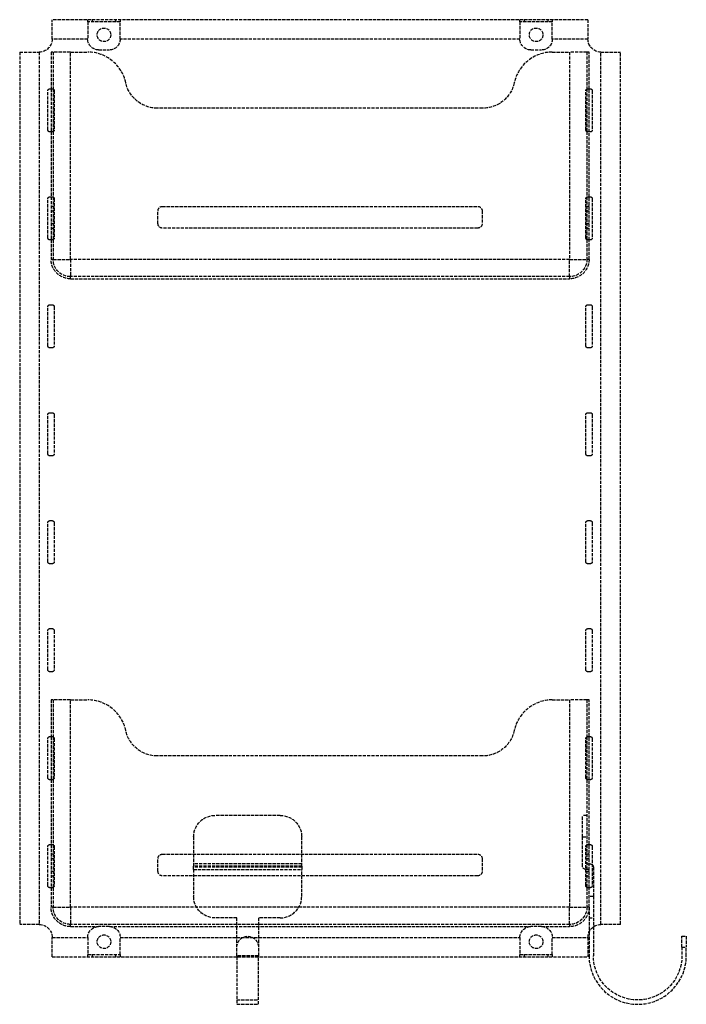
# Model space of a CAD drawing. Header units: millimetres. Extents: x -263 to 45, y -22 to 434.
import ezdxf

# ---------------------------------------------------------------- set-up
doc = ezdxf.new("R2010")
doc.units = ezdxf.units.MM
doc.header["$LTSCALE"] = 10
doc.linetypes.add('ALLCAD_Strich', pattern=[0.2, 0.15, -0.05])
doc.layers.add('BESCH_KONT_sich_schn_seit_2d', color=160, linetype='Continuous')

msp = doc.modelspace()

# ---------------------------------------------------------------- linework, layer by layer
at = {"layer": 'BESCH_KONT_sich_schn_seit_2d', "linetype": 'ALLCAD_Strich', "extrusion": (-1.09476e-47, 1, -2.22045e-16)}
for p, q in [((0, 434), (-248, 434)), ((-248, 425), (-248, 434)), ((-231.5, 433), (-231.5, 434)), ((-229.5, 434), (-229.5, 433)), ((-218.5, 433), (-218.5, 434)), ((-216.5, 434), (-216.5, 433)), ((-31.5, 433), (-31.5, 434)), ((-29.5, 434), (-29.5, 433)), ((-18.5, 433), (-18.5, 434)), ((-16.5, 434), (-16.5, 433)), ((0, 434), (0, 425)), ((-231.5, 433), (-231.5, 425)), ((-216.5, 433), (-231.5, 433)), ((-216.5, 425), (-216.5, 433)), ((-31.5, 433), (-31.5, 425)), ((-16.5, 433), (-31.5, 433)), ((-16.5, 425), (-16.5, 433)), ((-231.5, 425), (-248, 425)), ((-31.5, 425), (-216.5, 425)), ((0, 425), (-16.5, 425)), ((-226.5, 420), (-221.5, 420)), ((-26.5, 420), (-21.5, 420)), ((-263, 419), (-254, 419)), ((-263, 419), (-263, 15)), ((-254, 419), (-254, 15)), ((-247.5, 419), (-248.5, 419)), ((-248.5, 419), (-248.5, 402)), ((-247.5, 419), (-247.5, 401.87)), ((-239.5, 419), (-247.5, 419)), ((-239.5, 323), (-239.5, 419)), ((-239.5, 419), (-231.5, 419)), ((-16.5, 419), (-8.5, 419)), ((-0.5, 419), (-8.5, 419)), ((-8.5, 419), (-8.5, 323)), ((0.5, 419), (-0.5, 419)), ((-0.5, 419), (-0.5, 401.87)), ((0.5, 402), (0.5, 419)), ((6, 419), (15, 419)), ((6, 15), (6, 419)), ((15, 15), (15, 419)), ((-249, 402), (-248, 402)), ((-248.5, 402), (-248.5, 382)), ((-247.5, 401.87), (-247.5, 382.13)), ((-0.5, 401.87), (-0.5, 382.13)), ((0, 402), (1, 402)), ((0.5, 382), (0.5, 402)), ((-250, 383), (-250, 401)), ((-247, 401), (-247, 383)), ((-1, 383), (-1, 401)), ((2, 401), (2, 383)), ((-48.75, 393), (-199.25, 393)), ((-248, 382), (-249, 382)), ((-248.5, 382), (-248.5, 352)), ((-247.5, 382.13), (-247.5, 351.87)), ((-0.5, 382.13), (-0.5, 351.87)), ((1, 382), (0, 382)), ((0.5, 352), (0.5, 382)), ((-249, 352), (-248, 352)), ((-248.5, 352), (-248.5, 332)), ((-247.5, 351.87), (-247.5, 332.13)), ((-0.5, 351.87), (-0.5, 332.13)), ((0, 352), (1, 352)), ((0.5, 332), (0.5, 352)), ((-250, 333), (-250, 351)), ((-247.5, 347.5), (-248.5, 347.5)), ((-247, 351), (-247, 333)), ((-197, 347.5), (-51, 347.5)), ((-1, 333), (-1, 351)), ((0.5, 347.5), (-0.5, 347.5)), ((2, 351), (2, 333)), ((-248.5, 345.5), (-247.5, 345.5)), ((-199, 339.5), (-199, 345.5)), ((-49, 345.5), (-49, 339.5)), ((-0.5, 345.5), (0.5, 345.5)), ((-247.5, 339.5), (-248.5, 339.5)), ((-248.5, 337.5), (-247.5, 337.5)), ((-51, 337.5), (-197, 337.5)), ((0.5, 339.5), (-0.5, 339.5)), ((-0.5, 337.5), (0.5, 337.5)), ((-248, 332), (-249, 332)), ((-248.5, 332), (-248.5, 323)), ((-247.5, 332.13), (-247.5, 323)), ((-0.5, 332.13), (-0.5, 323)), ((1, 332), (0, 332)), ((0.5, 323), (0.5, 332)), ((-247.5, 323), (-248.5, 323)), ((-247.5, 323), (-239.5, 323)), ((-239.5, 323), (-239.5, 315)), ((-8.5, 323), (-239.5, 323)), ((-8.5, 323), (-0.5, 323)), ((-8.5, 315), (-8.5, 323)), ((0.5, 323), (-0.5, 323)), ((-8.5, 315), (-239.5, 315)), ((-239.5, 314), (-239.5, 315)), ((-8.5, 315), (-8.5, 314)), ((-239.5, 314), (-8.5, 314)), ((-250, 283), (-250, 301)), ((-249, 302), (-248, 302)), ((-247, 301), (-247, 283)), ((-1, 283), (-1, 301)), ((0, 302), (1, 302)), ((2, 301), (2, 283)), ((-248, 282), (-249, 282)), ((1, 282), (0, 282)), ((-250, 233), (-250, 251)), ((-249, 252), (-248, 252)), ((-247, 251), (-247, 233)), ((-1, 233), (-1, 251)), ((0, 252), (1, 252)), ((2, 251), (2, 233)), ((-248, 232), (-249, 232)), ((1, 232), (0, 232)), ((-250, 183), (-250, 201)), ((-249, 202), (-248, 202)), ((-247, 201), (-247, 183)), ((-1, 183), (-1, 201)), ((0, 202), (1, 202)), ((2, 201), (2, 183)), ((-248, 182), (-249, 182)), ((1, 182), (0, 182)), ((-250, 133), (-250, 151)), ((-249, 152), (-248, 152)), ((-247, 151), (-247, 133)), ((-1, 133), (-1, 151)), ((0, 152), (1, 152)), ((2, 151), (2, 133)), ((-248, 132), (-249, 132)), ((1, 132), (0, 132)), ((-247.5, 119), (-248.5, 119)), ((-248.5, 119), (-248.5, 102)), ((-247.5, 119), (-247.5, 101.87)), ((-239.5, 119), (-247.5, 119)), ((-239.5, 23), (-239.5, 119)), ((-239.5, 119), (-231.5, 119)), ((-16.5, 119), (-8.5, 119)), ((-0.5, 119), (-8.5, 119)), ((-8.5, 119), (-8.5, 23)), ((0.5, 119), (-0.5, 119)), ((-0.5, 119), (-0.5, 101.87)), ((0.5, 102), (0.5, 119)), ((-250, 83), (-250, 101)), ((-249, 102), (-248, 102)), ((-248.5, 102), (-248.5, 82)), ((-247.5, 101.87), (-247.5, 82.13)), ((-247, 101), (-247, 83)), ((-1, 83), (-1, 101)), ((-0.5, 101.87), (-0.5, 82.13)), ((0, 102), (1, 102)), ((0.5, 82), (0.5, 102)), ((2, 101), (2, 83)), ((-48.75, 93), (-199.25, 93)), ((-247.5, 82.13), (-247.5, 51.87)), ((-0.5, 82.13), (-0.5, 51.87)), ((-248, 82), (-249, 82)), ((-248.5, 82), (-248.5, 52)), ((1, 82), (0, 82)), ((0.5, 52), (0.5, 82)), ((-142.5, 65.5), (-172.5, 65.5)), ((-2.5, 55.5), (-2.5, 65.5)), ((-0.5, 65.5), (-2.5, 65.5)), ((-182.5, 55.5), (-182.5, 42)), ((-132.5, 42), (-132.5, 55.5)), ((-2.5, 55.5), (-0.5, 55.5)), ((-2.5, 42), (-2.5, 55.5)), ((-250, 33), (-250, 51)), ((-249, 52), (-248, 52)), ((-248.5, 52), (-248.5, 32)), ((-247.5, 51.87), (-247.5, 32.13)), ((-247, 51), (-247, 33)), ((-1, 33), (-1, 51)), ((-0.5, 51.87), (-0.5, 32.13)), ((0, 52), (1, 52)), ((0.5, 32), (0.5, 52)), ((2, 51), (2, 33)), ((-247.5, 47.5), (-248.5, 47.5)), ((-197, 47.5), (-51, 47.5)), ((0.5, 47.5), (-0.5, 47.5)), ((-248.5, 45.5), (-247.5, 45.5)), ((-199, 39.5), (-199, 45.5)), ((-132.5, 43), (-182.5, 43)), ((-132.5, 42), (-182.5, 42)), ((-182.5, 40.5), (-182.5, 42)), ((-132.5, 41.5), (-182.5, 41.5)), ((-132.5, 42), (-132.5, 40.5)), ((-49, 45.5), (-49, 39.5)), ((-0.5, 45.5), (0.5, 45.5)), ((-0.5, 43), (0.5, 43)), ((0.5, 43), (1, 43)), ((2.5, 41.5), (2.5, 28)), ((-247.5, 39.5), (-248.5, 39.5)), ((-248.5, 37.5), (-247.5, 37.5)), ((-51, 37.5), (-197, 37.5)), ((-182.5, 40.5), (-182.5, 28)), ((-182.5, 40.5), (-132.5, 40.5)), ((-132.5, 28), (-132.5, 40.5)), ((-0.5, 40.5), (-1, 40.5)), ((0.5, 40.5), (-0.5, 40.5)), ((0.5, 39.5), (-0.5, 39.5)), ((-0.5, 37.5), (0.5, 37.5)), ((-248, 32), (-249, 32)), ((-248.5, 32), (-248.5, 23)), ((-247.5, 32.13), (-247.5, 23)), ((-0.5, 32.13), (-0.5, 23)), ((1, 32), (0, 32)), ((0.5, 23), (0.5, 32)), ((2.5, 28), (0.5, 28)), ((2.5, 28), (2.5, 18)), ((-247.5, 23), (-248.5, 23)), ((-247.5, 23), (-239.5, 23)), ((-239.5, 23), (-239.5, 15)), ((-8.5, 23), (-239.5, 23)), ((-8.5, 23), (-0.5, 23)), ((-8.5, 15), (-8.5, 23)), ((0.5, 23), (-0.5, 23)), ((0.5, 23), (0.5, 18)), ((-254, 15), (-263, 15)), ((-8.5, 15), (-239.5, 15)), ((-239.5, 14), (-239.5, 15)), ((-239.5, 14), (-226.5, 14)), ((-221.5, 14), (-226.5, 14)), ((-221.5, 14), (-26.5, 14)), ((-162.5, 18), (-172.5, 18)), ((-162.5, 0.5), (-162.5, 18)), ((-152.5, 18), (-152.5, 0.5)), ((-142.5, 18), (-152.5, 18)), ((-21.5, 14), (-26.5, 14)), ((-21.5, 14), (-8.5, 14)), ((-8.5, 15), (-8.5, 14)), ((0.5, 18), (0.5, 11.4)), ((0.5, 18), (2.5, 18)), ((2.5, 18), (2.5, 13.87)), ((2.5, 13.87), (2.5, 0.5)), ((15, 15), (6, 15)), ((0.5, 11.4), (0.5, 0.5)), ((43.5, 4.5), (43.5, 9.5)), ((43.5, 9.5), (45.5, 9.5)), ((45.5, 9.5), (45.5, 4.5)), ((-248, 0), (-248, 9)), ((-248, 9), (-231.5, 9)), ((-231.5, 9), (-231.5, 1)), ((-216.5, 1), (-216.5, 9)), ((-216.5, 9), (-31.5, 9)), ((-31.5, 9), (-31.5, 1)), ((-16.5, 1), (-16.5, 9)), ((-16.5, 9), (0, 9)), ((0, 9), (0, 0)), ((-248, 0), (0, 0)), ((-231.5, 0), (-231.5, 1)), ((-231.5, 1), (-216.5, 1)), ((-229.5, 1), (-229.5, 0)), ((-218.5, 0), (-218.5, 1)), ((-216.5, 1), (-216.5, 0)), ((-152.5, 0.5), (-162.5, 0.5)), ((-162.5, 0.5), (-162.5, 0)), ((-162.5, 0), (-162.5, -22)), ((-152.5, 0), (-152.5, 0.5)), ((-152.5, -22), (-152.5, 0)), ((-31.5, 0), (-31.5, 1)), ((-31.5, 1), (-16.5, 1)), ((-29.5, 1), (-29.5, 0)), ((-18.5, 0), (-18.5, 1)), ((-16.5, 1), (-16.5, 0)), ((0, 0.01), (0, 0.01)), ((0, 0.01), (0, 0.01)), ((0, 0.01), (0, 0.01)), ((0, 0), (0, 0.01)), ((0, 0.01), (0, 0.01)), ((0, 0.01), (0, 0.01)), ((0, 0.01), (0, 0.01)), ((0, 0.01), (0, 0.01)), ((0, 0.01), (0, 0.01)), ((0, 0.01), (0, 0.01)), ((0, 0.01), (0, 0.01)), ((0, 0), (0, 0)), ((0, 0), (0, 0)), ((0, 0), (0, 0)), ((0, 0), (0, 0)), ((0, 0), (0, 0)), ((0, 0), (0, 0)), ((0, 0), (0, 0)), ((43.5, 4.5), (43.5, 0.5)), ((43.5, 4.5), (45.5, 4.5)), ((45.5, 0.5), (45.5, 4.5)), ((-162.5, -20), (-152.5, -20)), ((-162.5, -22), (-152.5, -22))]:
    msp.add_line(p, q, dxfattribs=at)
at = {"layer": 'BESCH_KONT_sich_schn_seit_2d', "linetype": 'ALLCAD_Strich'}
for centre in [(-224, 427), (-24, 427), (-224, 7), (-24, 7)]:
    msp.add_circle(centre, 3.15, dxfattribs=at)
at = {"layer": 'BESCH_KONT_sich_schn_seit_2d', "linetype": 'ALLCAD_Strich', "extrusion": (-2.22045e-16, -2.22045e-16, -1)}
for centre, radius, start, end in [((254, 425), 6, 180, 270), ((226.5, 425), 5, 270, 0), ((221.5, 425), 5, 180, 270), ((26.5, 425), 5, 270, 0), ((21.5, 425), 5, 180, 270), ((-6, 425), 6, 270, 360), ((249, 401), 1, 0, 90), ((248, 401), 1, 90, 180), ((199.25, 408), 15, 270, 347.7533), ((48.75, 408), 15, 192.2467, 270), ((0, 401), 1, 0, 90), ((-1, 401), 1, 90, 180), ((249, 383), 1, 270, 0), ((248, 383), 1, 180, 270), ((0, 383), 1, 270, 0), ((-1, 383), 1, 180, 270), ((249, 351), 1, 0, 90), ((248, 351), 1, 90, 180), ((0, 351), 1, 0, 90), ((-1, 351), 1, 90, 180), ((197, 345.5), 2, 0, 90), ((51, 345.5), 2, 90, 180), ((197, 339.5), 2, 270, 0), ((51, 339.5), 2, 180, 270), ((249, 333), 1, 270, 0), ((248, 333), 1, 180, 270), ((0, 333), 1, 270, 0), ((-1, 333), 1, 180, 270), ((239.5, 323), 9, 270, 0), ((239.5, 323), 8, 270, 0), ((8.5, 323), 9, 180, 270), ((8.5, 323), 8, 180, 270), ((249, 301), 1, 0, 90), ((248, 301), 1, 90, 180), ((0, 301), 1, 0, 90), ((-1, 301), 1, 90, 180), ((249, 283), 1, 270, 0), ((248, 283), 1, 180, 270), ((0, 283), 1, 270, 0), ((-1, 283), 1, 180, 270), ((249, 251), 1, 0, 90), ((248, 251), 1, 90, 180), ((0, 251), 1, 0, 90), ((-1, 251), 1, 90, 180), ((249, 233), 1, 270, 0), ((248, 233), 1, 180, 270), ((0, 233), 1, 270, 0), ((-1, 233), 1, 180, 270), ((249, 201), 1, 0, 90), ((248, 201), 1, 90, 180), ((0, 201), 1, 0, 90), ((-1, 201), 1, 90, 180), ((249, 183), 1, 270, 0), ((248, 183), 1, 180, 270), ((0, 183), 1, 270, 0), ((-1, 183), 1, 180, 270), ((249, 151), 1, 0, 90), ((248, 151), 1, 90, 180), ((0, 151), 1, 0, 90), ((-1, 151), 1, 90, 180), ((249, 133), 1, 270, 0), ((248, 133), 1, 180, 270), ((0, 133), 1, 270, 0), ((-1, 133), 1, 180, 270), ((249, 101), 1, 0, 90), ((248, 101), 1, 90, 180), ((199.25, 108), 15, 270, 347.7533), ((48.75, 108), 15, 192.2467, 270), ((0, 101), 1, 360, 90), ((-1, 101), 1, 90, 180), ((249, 83), 1, 270, 0), ((248, 83), 1, 180, 270), ((0, 83), 1, 270, 0), ((-1, 83), 1, 180, 270), ((172.5, 55.5), 10, 0, 90), ((142.5, 55.5), 10, 90, 180), ((249, 51), 1, 360, 90), ((248, 51), 1, 90, 180), ((0, 51), 1, 0, 90), ((-1, 51), 1, 90, 180), ((197, 45.5), 2, 0, 90), ((51, 45.5), 2, 90, 180), ((1, 42), 1.5, 270, 0), ((-1, 41.5), 1.5, 90, 131.8103), ((-1, 41.5), 1.5, 131.8103, 180), ((197, 39.5), 2, 270, 0), ((51, 39.5), 2, 180, 270), ((249, 33), 1, 270, 0), ((248, 33), 1, 180, 270), ((0, 33), 1, 270, 0), ((-1, 33), 1, 180, 270), ((172.5, 28), 10, 270, 0), ((239.5, 23), 9, 270, 0), ((239.5, 23), 8, 270, 0), ((8.5, 23), 9, 180, 270), ((8.5, 23), 8, 180, 270), ((254, 9), 6, 90, 180), ((226.5, 9), 5, 0, 90), ((221.5, 9), 5, 90, 180), ((26.5, 9), 5, 0, 90), ((21.5, 9), 5, 90, 180), ((-6, 9), 6, 0, 90), ((157.5, 4.5), 5, 0, 180), ((-23, 0.5), 20.5, 180, 0)]:
    msp.add_arc(centre, radius, start, end, dxfattribs=at)
at = {"layer": 'BESCH_KONT_sich_schn_seit_2d', "linetype": 'ALLCAD_Strich'}
for centre, radius, start, end in [((-231.5, 401), 18, 12.2467, 90), ((-16.5, 401), 18, 90, 167.7533), ((-231.5, 101), 18, 12.2467, 90), ((-16.5, 101), 18, 90, 167.7533), ((-142.5, 28), 10, 270, 0), ((23, 0.5), 22.5, 180, 0)]:
    msp.add_arc(centre, radius, start, end, dxfattribs=at)

doc.saveas('drawing.dxf')
